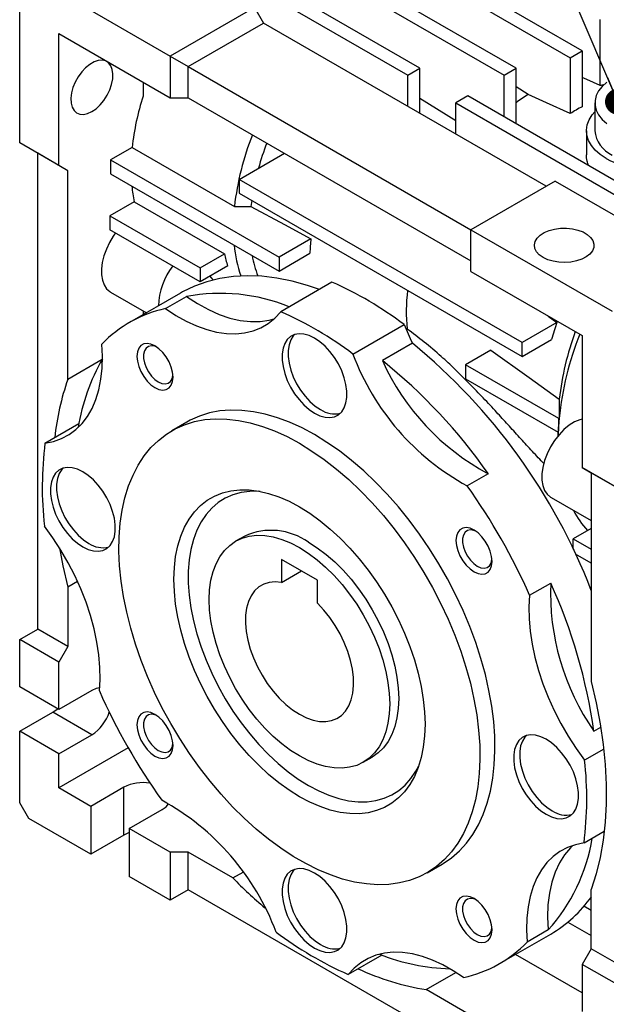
# Model space of a CAD drawing. Header units: millimetres. Extents: x 19 to 819, y 19 to 629.
# Tile 6 of 8: x 663 to 732, y 449 to 565. Entities that reach past the tile are written whole.
import ezdxf

# ---------------------------------------------------------------- set-up
doc = ezdxf.new("R2010")
doc.units = ezdxf.units.MM
doc.header["$LTSCALE"] = 3
doc.linetypes.add('SLD-Solid', pattern=[0])
doc.layers.add('TEXT', color=140, linetype='SLD-Solid', lineweight=25)
doc.styles.get("Standard").update_dxf_attribs({"font": 'VERDANA.TTF'})
doc.dimstyles.new('SLDDIMSTYLE0', dxfattribs={"dimtxt": 0.18, "dimasz": 3.048, "dimexe": 0, "dimexo": 0.0625, "dimgap": 0, "dimtad": 0, "dimtih": 1, "dimtoh": 1, "dimdec": 0, "dimrnd": 1e-09, "dimzin": 0, "dimdsep": 46, "dimtxsty": 'Standard', "dimblk1": 'DOT', "dimblk2": 'DOT', "dimsah": 1, "dimcen": 0.09, "dimadec": 0, "dimazin": 0, "dimtfac": 3.048, "dimtdec": 0, "dimtofl": 0, "dimtmove": 0, "dimatfit": 3, "dimldrblk": 'DOT', "dimfxl": 0, "dimfrac": 2, "dimtolj": 1, "dimtzin": 0, "dimarcsym": 0})

# ---------------------------------------------------------------- blocks, each defined once
blk = doc.blocks.new('_Dot')
at = {"color": 0, "linetype": 'ByBlock', "lineweight": -2}
blk.add_line((-0.5, 0), (-1, 0), dxfattribs=at)
at = {"color": 0, "linetype": 'ByBlock', "const_width": 0.5}
blk.add_lwpolyline([(-0.25, 0, 1), (0.25, 0, 1)], format="xyb", close=True, dxfattribs=at)

msp = doc.modelspace()

# ---------------------------------------------------------------- linework, layer by layer
for p, q in [((729.569, 561.042), (700.577, 577.778)), ((699.163, 576.962), (728.155, 560.226)), ((721.791, 559.001), (693.506, 575.329)), ((692.092, 574.513), (720.376, 558.185)), ((710.477, 559.001), (687.85, 572.063)), ((686.435, 571.247), (709.063, 558.185)), ((663.454, 550.221), (663.454, 569.41)), ((664.515, 570.023), (681.132, 560.43)), ((691.031, 566.145), (681.132, 560.43)), ((691.031, 566.145), (692.092, 564.308)), ((683.253, 559.205), (692.092, 564.308)), ((725.326, 545.122), (692.092, 564.308)), ((731.69, 556.966), (731.69, 564.716)), ((668.051, 547.568), (668.051, 563.082)), ((668.051, 563.082), (681.132, 555.531)), ((681.132, 560.43), (683.253, 559.205)), ((681.132, 560.43), (681.132, 555.531)), ((728.155, 560.226), (729.569, 561.042)), ((728.155, 560.226), (728.155, 553.664)), ((729.569, 561.042), (729.569, 554.48)), ((683.253, 559.205), (716.487, 540.019)), ((683.253, 555.531), (683.253, 559.205)), ((709.063, 558.185), (710.477, 559.001)), ((710.477, 553.694), (710.477, 559.001)), ((720.376, 558.185), (721.791, 559.001)), ((721.791, 552.47), (721.791, 559.001)), ((709.063, 554.511), (709.063, 558.185)), ((720.376, 553.286), (720.376, 558.185)), ((677.95, 557.368), (677.95, 555.722)), ((723.205, 555.919), (721.791, 556.793)), ((681.132, 555.531), (683.253, 555.531)), ((683.253, 555.531), (716.487, 536.345)), ((716.134, 555.735), (714.72, 554.919)), ((738.761, 542.673), (716.134, 555.735)), ((714.72, 552.798), (710.477, 555.436)), ((714.72, 554.919), (737.347, 541.856)), ((714.72, 551.245), (714.72, 554.919)), ((731.054, 554.919), (731.054, 551.653)), ((730.054, 551.653), (730.054, 548.833)), ((668.051, 547.568), (663.454, 550.221)), ((665.576, 548.997), (663.454, 550.221)), ((669.111, 546.956), (665.576, 548.997)), ((665.576, 493.064), (665.576, 548.997)), ((676.672, 549.687), (674.132, 548.221)), ((676.672, 549.687), (688.693, 542.748)), ((689.264, 545.936), (694.569, 548.998)), ((669.111, 546.956), (668.051, 547.568)), ((674.132, 548.221), (674.132, 546.588)), ((674.132, 548.221), (693.931, 536.791)), ((669.111, 522.425), (669.111, 546.956)), ((674.132, 546.588), (693.931, 535.158)), ((722.498, 526.75), (689.264, 545.936)), ((689.264, 545.936), (689.264, 544.303)), ((726.387, 545.735), (716.487, 540.02)), ((726.387, 545.735), (743.004, 536.142)), ((689.264, 544.303), (722.498, 525.117)), ((676.916, 543.296), (674.061, 541.648)), ((676.916, 543.296), (687.523, 537.173)), ((690.727, 543.458), (690.639, 542.753)), ((674.061, 541.648), (674.061, 540.015)), ((674.061, 541.648), (684.668, 535.525)), ((684.668, 533.891), (674.061, 540.015)), ((716.487, 535.12), (716.487, 540.02)), ((716.487, 540.02), (733.104, 530.427)), ((697.689, 538.961), (693.931, 536.791)), ((684.668, 535.525), (687.523, 537.173)), ((693.931, 535.158), (697.558, 537.252)), ((693.931, 536.791), (693.931, 535.158)), ((687.897, 535.756), (684.668, 533.891)), ((684.668, 535.525), (684.668, 533.891)), ((716.487, 535.12), (729.569, 527.569)), ((700.155, 533.853), (694.145, 530.383)), ((674.139, 532.681), (678.342, 530.255)), ((682.365, 532.577), (676.354, 529.107)), ((680.591, 530.744), (683.066, 532.173)), ((677.95, 530.481), (677.95, 530.028)), ((702.614, 525.409), (708.625, 528.878)), ((726.601, 529.119), (722.498, 526.75)), ((725.574, 529.875), (726.601, 529.119)), ((708.99, 528.34), (708.83, 528.42)), ((709.612, 526.677), (706.076, 524.636)), ((722.498, 525.117), (725.948, 527.109)), ((722.498, 525.117), (722.498, 526.75)), ((729.569, 527.569), (729.569, 512.054)), ((718.832, 525.858), (715.851, 524.137)), ((673.134, 524.748), (669.111, 522.425)), ((726.811, 517.81), (715.851, 524.137)), ((715.851, 524.137), (715.851, 522.504)), ((715.851, 522.504), (726.754, 516.21)), ((683.104, 517.415), (681.336, 516.395)), ((726.859, 517.837), (726.811, 517.81)), ((726.811, 517.256), (726.811, 517.81)), ((666.426, 514.93), (670.414, 517.233)), ((726.74, 516.217), (726.74, 515.795)), ((726.745, 515.801), (726.811, 517.256)), ((734.165, 509.401), (729.569, 512.054)), ((729.569, 512.054), (730.629, 511.442)), ((718.528, 511.344), (716.053, 509.916)), ((730.629, 511.442), (734.165, 509.401)), ((730.629, 511.442), (730.629, 486.912)), ((725.898, 508.553), (730.629, 505.822)), ((730.629, 504.908), (728.508, 503.684)), ((689.896, 504.016), (688.835, 503.404)), ((728.508, 503.684), (730.629, 502.459)), ((728.508, 502.455), (728.508, 503.684)), ((694.213, 501.273), (694.213, 498.567)), ((698.456, 498.824), (694.213, 501.273)), ((730.629, 500.826), (728.773, 501.897)), ((694.213, 498.567), (696.558, 499.92)), ((698.456, 496.117), (698.456, 498.824)), ((670.263, 498.662), (669.111, 497.997)), ((669.111, 497.997), (669.111, 491.023)), ((723.39, 497.057), (725.865, 498.486)), ((663.454, 491.839), (665.576, 493.064)), ((669.111, 491.023), (665.576, 493.064)), ((668.051, 489.185), (663.454, 491.839)), ((663.454, 486.286), (663.454, 491.839)), ((669.111, 491.023), (668.051, 489.185)), ((668.051, 483.633), (668.051, 489.185)), ((668.051, 483.633), (663.454, 486.286)), ((671.94, 485.878), (668.051, 483.633)), ((663.454, 481.06), (667.343, 483.306)), ((671.94, 480.652), (667.343, 483.306)), ((730.932, 481.078), (731.744, 481.546)), ((668.051, 478.407), (663.454, 481.06)), ((663.454, 472.65), (663.454, 481.06)), ((668.051, 478.407), (671.94, 480.652)), ((676.212, 479.118), (668.051, 474.406)), ((668.051, 474.406), (668.051, 478.407)), ((703.834, 477.423), (704.895, 478.035)), ((732.094, 478.969), (729.853, 477.675)), ((675.687, 474.488), (671.798, 472.243)), ((675.687, 468.854), (675.687, 474.488)), ((671.798, 472.243), (668.051, 474.406)), ((664.515, 470.813), (663.454, 472.65)), ((671.798, 472.243), (671.798, 466.608)), ((676.324, 469.63), (680.213, 471.875)), ((671.798, 466.608), (664.515, 470.813)), ((675.687, 468.854), (671.798, 466.608)), ((681.132, 466.854), (676.324, 469.63)), ((676.324, 469.63), (676.324, 463.996)), ((729.779, 467.937), (732.163, 469.313)), ((683.253, 466.854), (681.132, 466.854)), ((681.132, 466.854), (681.132, 461.22)), ((683.253, 462.445), (683.253, 466.854)), ((688.504, 463.823), (683.253, 466.854)), ((711.334, 464.432), (713.101, 465.452)), ((688.504, 463.823), (689.7, 464.513)), ((681.132, 461.22), (676.324, 463.996)), ((683.253, 462.445), (681.132, 461.22)), ((683.253, 462.445), (681.132, 461.22)), ((716.487, 443.259), (683.253, 462.445)), ((730.629, 455.509), (730.629, 462.483)), ((730.629, 459.999), (729.767, 460.497)), ((727.887, 458.641), (730.629, 457.058)), ((719.851, 453.761), (725.861, 457.23)), ((725.556, 457.715), (723.081, 456.286)), ((729.569, 450.322), (721.731, 454.846)), ((730.629, 455.509), (729.569, 453.672)), ((734.165, 453.468), (730.629, 455.509)), ((706.011, 454.765), (702.061, 452.484)), ((734.165, 451.018), (729.569, 453.672)), ((729.569, 453.672), (729.569, 448.119)), ((711.237, 450.7), (714.732, 452.718)), ((716.487, 447.669), (711.237, 450.7))]:
    msp.add_line(p, q)
at = {"flags": 128}
for points in [[(671.94, 553.896), (672.438, 554.242), (672.916, 554.691), (673.353, 555.224), (673.733, 555.82), (674.04, 556.455), (674.26, 557.101), (674.386, 557.733), (674.411, 558.325), (674.335, 558.853), (674.162, 559.295), (673.897, 559.633), (673.552, 559.853), (673.141, 559.946), (672.68, 559.908), (672.19, 559.742), (671.689, 559.453), (671.199, 559.053), (670.739, 558.559), (670.328, 557.992), (669.983, 557.373), (669.718, 556.73), (669.544, 556.087), (669.468, 555.472), (669.493, 554.909), (669.619, 554.421), (669.839, 554.03), (670.146, 553.749), (670.526, 553.592), (670.964, 553.564), (671.441, 553.667), (671.94, 553.896)], [(731.69, 556.966), (730.106, 557.677), (729.569, 557.918)], [(732.45, 557.341), (731.91, 556.855), (731.495, 556.331), (731.214, 555.778), (731.072, 555.207), (731.072, 554.631), (731.214, 554.06), (731.495, 553.507), (731.91, 552.982), (732.45, 552.497)], [(728.155, 553.664), (725.383, 554.927), (723.205, 555.919)], [(732.397, 548.387), (731.694, 548.851), (731.104, 549.366), (730.638, 549.921), (730.304, 550.507), (730.109, 551.114), (730.055, 551.73), (730.144, 552.345), (730.375, 552.947), (730.742, 553.526), (731.054, 553.888)], [(690.639, 542.753), (694.587, 540.629), (697.689, 538.961)], [(674.724, 539.632), (674.453, 539.25), (674.009, 538.511), (673.639, 537.738), (673.353, 536.951), (673.159, 536.172), (673.063, 535.421), (673.066, 534.719), (673.169, 534.084), (673.369, 533.534), (673.66, 533.084), (674.035, 532.746), (674.139, 532.681)], [(724.973, 536.754), (724.525, 537.071), (724.197, 537.433), (724.002, 537.826), (723.949, 538.234), (724.038, 538.639), (724.267, 539.026), (724.626, 539.379), (725.101, 539.682), (725.672, 539.924), (726.315, 540.095), (727.005, 540.187), (727.713, 540.197), (728.41, 540.125), (729.068, 539.974), (729.659, 539.749), (730.16, 539.46), (730.55, 539.118), (730.812, 538.739), (730.937, 538.336), (730.919, 537.927), (730.759, 537.529), (730.464, 537.158), (730.045, 536.828), (729.519, 536.554), (728.909, 536.347), (728.239, 536.215), (727.536, 536.163), (726.83, 536.194), (726.149, 536.306), (725.521, 536.496), (724.973, 536.754)], [(698.679, 533.001), (697.295, 533.476), (695.471, 533.981), (693.681, 534.34), (691.929, 534.551), (690.223, 534.614), (688.57, 534.527), (686.974, 534.292), (685.443, 533.91), (683.982, 533.381), (682.596, 532.707), (682.365, 532.577)], [(685.799, 534.544), (685.96, 534.346), (686.166, 534.111)], [(683.066, 532.173), (684.345, 531.332), (685.626, 530.624), (686.9, 530.054), (688.155, 529.627), (689.382, 529.347), (690.571, 529.215), (691.711, 529.234), (692.793, 529.402), (693.369, 529.56)], [(680.591, 530.744), (681.805, 529.943), (683.022, 529.261), (684.233, 528.703), (685.43, 528.273), (686.602, 527.975), (687.741, 527.811), (688.84, 527.781), (689.89, 527.887), (690.882, 528.128), (691.811, 528.501), (692.668, 529.004), (693.448, 529.633), (694.145, 530.383)], [(698.103, 518.461), (698.731, 518.159), (699.342, 517.985), (699.92, 517.944), (700.448, 518.037), (700.912, 518.263), (701.299, 518.614), (701.599, 519.081), (701.804, 519.651), (701.908, 520.31), (701.908, 521.038), (701.804, 521.816), (701.599, 522.623), (701.299, 523.437), (700.912, 524.235), (700.448, 524.996), (699.92, 525.699), (699.342, 526.325), (698.731, 526.857), (698.103, 527.28), (697.474, 527.583), (696.863, 527.757), (696.285, 527.798), (695.757, 527.704), (695.293, 527.479), (694.906, 527.128), (694.606, 526.661), (694.401, 526.09), (694.297, 525.432), (694.297, 524.703), (694.401, 523.925), (694.606, 523.118), (694.906, 522.304), (695.293, 521.506), (695.757, 520.745), (696.285, 520.042), (696.863, 519.416), (697.474, 518.884), (698.103, 518.461)], [(666.426, 514.93), (667.436, 515.131), (668.384, 515.465), (669.263, 515.93), (670.066, 516.523), (670.788, 517.238), (671.423, 518.071), (671.966, 519.016), (672.413, 520.065), (672.761, 521.211), (673.008, 522.445), (673.151, 523.758), (673.19, 525.14), (673.124, 526.582)], [(679.353, 526.359), (678.881, 526.571), (678.432, 526.648), (678.03, 526.589), (677.694, 526.395), (677.441, 526.076), (677.284, 525.649), (677.231, 525.134), (677.284, 524.559), (677.441, 523.95), (677.694, 523.34), (678.03, 522.758), (678.432, 522.234), (678.881, 521.794), (679.353, 521.46), (679.825, 521.249), (680.273, 521.171), (680.675, 521.231), (681.011, 521.425), (681.264, 521.744), (681.421, 522.171), (681.474, 522.685), (681.421, 523.261), (681.264, 523.869), (681.011, 524.48), (680.675, 525.061), (680.273, 525.586), (679.825, 526.026), (679.353, 526.359)], [(695.78, 527.711), (695.613, 527.536), (695.313, 527.069), (695.108, 526.498), (695.004, 525.84), (695.004, 525.112), (695.108, 524.333), (695.313, 523.526), (695.613, 522.713), (696, 521.914), (696.464, 521.153), (696.992, 520.45), (697.57, 519.824), (698.181, 519.293), (698.81, 518.87)], [(679.554, 526.232), (679.319, 526.32), (678.928, 526.375), (678.583, 526.299), (678.305, 526.097), (678.11, 525.781), (678.01, 525.369), (678.01, 524.885), (678.11, 524.357), (678.305, 523.816), (678.583, 523.294), (678.928, 522.82), (679.319, 522.422), (679.735, 522.123), (680.151, 521.942), (680.543, 521.887), (680.888, 521.963), (681.166, 522.165), (681.361, 522.481), (681.461, 522.893), (681.464, 522.923)], [(718.832, 525.858), (723.335, 522.641), (726.872, 520.114)], [(698.103, 515.93), (696.639, 516.717), (695.182, 517.383), (693.74, 517.925), (692.318, 518.341), (690.924, 518.629), (689.564, 518.787), (688.244, 518.815), (686.972, 518.713), (685.753, 518.48), (684.592, 518.119), (683.496, 517.63), (683.104, 517.415)], [(696.335, 514.91), (697.798, 514.006), (699.255, 512.991), (700.697, 511.867), (702.119, 510.642), (703.514, 509.32), (704.874, 507.908), (706.193, 506.413), (707.465, 504.841), (708.685, 503.201), (709.845, 501.499), (710.941, 499.745), (711.968, 497.947), (712.92, 496.112), (713.793, 494.25), (714.583, 492.371), (715.286, 490.481), (715.898, 488.592), (716.417, 486.711), (716.841, 484.847), (717.167, 483.011), (717.393, 481.209), (717.52, 479.452), (717.545, 477.746), (717.469, 476.101), (717.293, 474.524), (717.016, 473.023), (716.641, 471.605), (716.169, 470.277), (715.603, 469.044), (714.945, 467.913), (714.198, 466.89), (713.367, 465.978), (712.454, 465.183), (711.464, 464.508), (710.402, 463.957), (709.273, 463.532), (708.082, 463.235), (706.836, 463.067), (705.539, 463.03), (704.198, 463.123), (702.82, 463.346), (701.411, 463.698), (699.978, 464.178), (698.528, 464.782), (697.067, 465.509), (695.603, 466.354), (694.142, 467.314), (692.691, 468.385), (691.258, 469.56), (689.849, 470.834), (688.471, 472.202), (687.131, 473.656), (685.834, 475.191), (684.587, 476.798), (683.397, 478.47), (682.268, 480.198), (681.206, 481.976), (680.216, 483.793), (679.303, 485.643), (678.471, 487.515), (677.724, 489.4), (677.066, 491.291), (676.5, 493.177), (676.028, 495.05), (675.653, 496.902), (675.377, 498.722), (675.201, 500.502), (675.125, 502.235), (675.15, 503.911), (675.276, 505.523), (675.503, 507.063), (675.829, 508.523), (676.252, 509.897), (676.772, 511.179), (677.384, 512.361), (678.087, 513.439), (678.877, 514.407), (679.75, 515.261), (680.702, 515.996), (681.728, 516.61), (682.824, 517.098), (683.985, 517.46), (685.204, 517.692), (686.477, 517.795), (687.796, 517.767), (689.156, 517.609), (690.55, 517.321), (691.972, 516.904), (693.415, 516.362), (694.871, 515.696), (696.335, 514.91)], [(729.569, 517.769), (729.281, 517.688), (728.66, 517.42), (728.035, 517.028), (727.424, 516.522), (726.843, 515.917), (726.311, 515.231), (725.842, 514.482), (725.449, 513.693), (725.144, 512.886), (724.936, 512.085), (724.83, 511.312), (724.83, 510.59), (724.936, 509.939), (725.144, 509.378), (725.449, 508.923), (725.842, 508.587), (725.898, 508.553)], [(713.101, 465.452), (713.231, 465.529), (714.221, 466.204), (715.134, 466.999), (715.966, 467.91), (716.713, 468.934), (717.371, 470.064), (717.937, 471.297), (718.409, 472.626), (718.784, 474.044), (719.06, 475.545), (719.237, 477.122), (719.313, 478.767), (719.287, 480.472), (719.161, 482.23), (718.935, 484.031), (718.609, 485.868), (718.185, 487.731), (717.666, 489.612), (717.053, 491.502), (716.35, 493.391), (715.561, 495.271), (714.688, 497.133), (713.736, 498.967), (712.709, 500.766), (711.613, 502.52), (710.453, 504.221), (709.233, 505.862), (707.961, 507.433), (706.641, 508.929), (705.281, 510.341), (703.887, 511.662), (702.465, 512.888), (701.023, 514.011), (699.566, 515.027), (698.103, 515.93)], [(670.879, 502.74), (671.507, 502.438), (672.119, 502.264), (672.696, 502.223), (673.224, 502.316), (673.688, 502.542), (674.076, 502.893), (674.376, 503.36), (674.58, 503.93), (674.684, 504.589), (674.684, 505.317), (674.58, 506.095), (674.376, 506.902), (674.076, 507.716), (673.688, 508.514), (673.224, 509.275), (672.696, 509.978), (672.119, 510.604), (671.507, 511.136), (670.879, 511.559), (670.25, 511.862), (669.639, 512.036), (669.062, 512.077), (668.534, 511.983), (668.07, 511.758), (667.682, 511.407), (667.382, 510.94), (667.177, 510.369), (667.074, 509.711), (667.074, 508.982), (667.177, 508.204), (667.382, 507.397), (667.682, 506.583), (668.07, 505.785), (668.534, 505.024), (669.062, 504.321), (669.639, 503.695), (670.25, 503.163), (670.879, 502.74)], [(668.556, 511.99), (668.389, 511.815), (668.089, 511.348), (667.885, 510.777), (667.781, 510.119), (667.781, 509.391), (667.885, 508.612), (668.089, 507.805), (668.389, 506.992), (668.777, 506.193), (669.241, 505.432), (669.769, 504.729), (670.346, 504.103), (670.958, 503.572), (671.586, 503.149)], [(696.335, 507.451), (697.553, 506.69), (698.763, 505.817), (699.957, 504.839), (701.126, 503.763), (702.262, 502.595), (703.357, 501.344), (704.405, 500.018), (705.397, 498.627), (706.328, 497.18), (707.19, 495.686), (707.978, 494.157), (708.687, 492.602), (709.311, 491.032), (709.847, 489.457), (710.29, 487.889), (710.638, 486.339), (710.888, 484.816), (711.039, 483.332), (711.089, 481.896), (711.039, 480.518), (710.888, 479.208), (710.638, 477.974), (710.29, 476.825), (709.847, 475.769), (709.311, 474.813), (708.687, 473.964), (707.978, 473.227), (707.19, 472.607), (706.328, 472.109), (705.397, 471.736), (704.405, 471.491), (703.357, 471.375), (702.262, 471.389), (701.126, 471.533), (699.957, 471.806), (698.763, 472.206), (697.553, 472.73), (696.335, 473.375), (695.116, 474.137), (693.906, 475.01), (692.713, 475.988), (691.544, 477.064), (690.408, 478.232), (689.312, 479.483), (688.265, 480.808), (687.272, 482.2), (686.342, 483.647), (685.48, 485.14), (684.691, 486.67), (683.983, 488.225), (683.359, 489.795), (682.823, 491.369), (682.38, 492.937), (682.032, 494.488), (681.782, 496.01), (681.631, 497.495), (681.58, 498.931), (681.631, 500.309), (681.782, 501.619), (682.032, 502.853), (682.38, 504.002), (682.823, 505.058), (683.359, 506.014), (683.983, 506.863), (684.691, 507.6), (685.48, 508.219), (686.342, 508.717), (687.272, 509.09), (688.265, 509.336), (689.312, 509.452), (690.408, 509.438), (691.544, 509.294), (692.713, 509.021), (693.906, 508.621), (695.116, 508.097), (696.335, 507.451)], [(691.724, 509.26), (691.57, 509.27), (690.498, 509.264), (689.476, 509.128), (688.511, 508.86), (687.61, 508.465), (686.779, 507.944), (686.025, 507.3), (685.353, 506.54), (684.768, 505.668), (684.273, 504.69), (683.873, 503.614), (683.571, 502.447), (683.368, 501.198), (683.266, 499.875), (683.266, 498.489), (683.368, 497.049), (683.571, 495.566), (683.873, 494.05), (684.273, 492.512), (684.768, 490.963), (685.353, 489.415), (686.025, 487.879), (686.779, 486.365), (687.61, 484.885), (688.511, 483.449), (689.476, 482.067), (690.498, 480.75), (691.57, 479.507), (692.684, 478.347), (693.832, 477.279), (695.005, 476.309), (696.196, 475.446), (697.395, 474.695), (698.595, 474.061), (699.785, 473.55), (700.959, 473.165), (702.107, 472.908), (703.221, 472.782), (704.292, 472.787), (705.315, 472.924), (706.28, 473.191), (707.181, 473.586), (708.012, 474.108), (708.766, 474.751), (709.438, 475.511), (710.023, 476.384), (710.35, 476.996)], [(672.815, 485.811), (672.902, 487.162), (672.884, 488.578), (672.762, 490.047), (672.536, 491.559), (672.208, 493.102), (671.781, 494.665), (671.257, 496.236), (670.64, 497.804), (669.936, 499.357), (669.149, 500.883), (668.285, 502.372), (667.35, 503.812), (666.352, 505.193)], [(716.853, 504.711), (716.381, 504.922), (715.932, 505), (715.53, 504.94), (715.194, 504.746), (714.941, 504.428), (714.784, 504.001), (714.731, 503.486), (714.784, 502.91), (714.941, 502.302), (715.194, 501.692), (715.53, 501.11), (715.932, 500.586), (716.381, 500.146), (716.853, 499.812), (717.325, 499.601), (717.773, 499.523), (718.175, 499.583), (718.511, 499.777), (718.764, 500.095), (718.921, 500.523), (718.974, 501.037), (718.921, 501.613), (718.764, 502.221), (718.511, 502.831), (718.175, 503.413), (717.773, 503.937), (717.325, 504.377), (716.853, 504.711)], [(717.054, 504.584), (716.819, 504.672), (716.428, 504.726), (716.083, 504.651), (715.805, 504.449), (715.61, 504.133), (715.51, 503.721), (715.51, 503.237), (715.61, 502.709), (715.805, 502.168), (716.083, 501.645), (716.428, 501.171), (716.819, 500.774), (717.235, 500.475), (717.651, 500.293), (718.043, 500.239), (718.388, 500.314), (718.666, 500.516), (718.861, 500.832), (718.961, 501.244), (718.964, 501.274)], [(685.728, 496.536), (685.779, 497.707), (685.932, 498.808), (686.185, 499.828), (686.536, 500.757), (686.981, 501.587), (687.516, 502.309), (688.136, 502.917), (688.835, 503.404), (689.606, 503.766), (690.442, 503.999), (691.335, 504.102), (692.276, 504.072), (693.256, 503.912), (694.266, 503.621), (695.295, 503.203), (696.335, 502.661), (697.374, 502.002), (698.404, 501.232), (699.414, 500.357), (700.394, 499.386), (701.335, 498.329), (702.227, 497.196), (703.064, 495.997), (703.835, 494.744), (704.534, 493.45), (705.154, 492.127), (705.689, 490.787), (706.134, 489.444), (706.485, 488.109), (706.738, 486.797), (706.89, 485.52), (706.941, 484.29), (706.89, 483.119), (706.738, 482.018), (706.485, 480.999), (706.134, 480.069), (705.689, 479.24), (705.154, 478.518), (704.534, 477.91), (703.835, 477.423), (703.064, 477.061), (702.227, 476.828), (701.335, 476.725), (700.394, 476.754), (699.414, 476.915), (698.404, 477.206), (697.374, 477.624), (696.335, 478.165), (695.295, 478.824), (694.266, 479.595), (693.256, 480.47), (692.276, 481.441), (691.335, 482.498), (690.442, 483.631), (689.606, 484.83), (688.835, 486.082), (688.136, 487.376), (687.516, 488.7), (686.981, 490.04), (686.536, 491.383), (686.185, 492.717), (685.932, 494.029), (685.779, 495.306), (685.728, 496.536)], [(668.117, 502.642), (668.53, 500.492), (669.111, 497.997)], [(697.395, 503.274), (698.435, 502.615), (699.465, 501.844), (700.474, 500.969), (701.454, 499.998), (702.395, 498.941), (703.288, 497.808), (704.124, 496.609), (704.895, 495.357), (705.594, 494.063), (706.215, 492.739), (706.75, 491.399), (707.195, 490.056), (707.545, 488.722), (707.798, 487.41), (707.951, 486.133), (708.002, 484.903), (707.951, 483.732), (707.798, 482.631), (707.545, 481.611), (707.195, 480.682), (706.75, 479.852), (706.215, 479.13), (705.594, 478.522), (704.895, 478.035), (704.895, 478.035)], [(694.213, 498.567), (693.469, 498.629), (692.77, 498.559), (692.129, 498.357), (691.557, 498.026), (691.062, 497.572), (690.652, 497.002), (690.334, 496.325), (690.113, 495.552), (689.994, 494.696), (689.977, 493.771), (690.062, 492.792), (690.25, 491.773), (690.536, 490.733), (690.916, 489.688), (691.384, 488.655), (691.932, 487.649), (692.551, 486.689), (693.231, 485.789), (693.962, 484.964), (694.731, 484.227), (695.527, 483.591), (696.335, 483.065), (697.143, 482.657), (697.938, 482.376), (698.707, 482.225), (699.438, 482.206), (700.119, 482.32), (700.738, 482.566), (701.286, 482.938), (701.754, 483.432), (702.134, 484.038), (702.42, 484.748), (702.607, 485.55), (702.693, 486.43), (702.676, 487.375), (702.556, 488.369), (702.336, 489.396), (702.018, 490.44), (701.608, 491.483), (701.113, 492.509), (700.54, 493.501), (699.899, 494.443), (699.201, 495.32), (698.456, 496.117)], [(723.39, 497.057), (723.303, 495.705), (723.321, 494.29), (723.443, 492.821), (723.669, 491.309), (723.997, 489.766), (724.424, 488.203), (724.948, 486.632), (725.565, 485.064), (726.269, 483.511), (727.056, 481.985), (727.921, 480.496), (728.855, 479.056), (729.853, 477.675)], [(672.85, 486.183), (672.443, 486.103), (671.94, 485.878)], [(730.629, 486.912), (731.21, 484.416), (731.677, 481.951), (732.029, 479.523), (732.265, 477.142), (732.382, 474.816), (732.382, 472.555), (732.265, 470.365), (732.029, 468.256), (731.677, 466.234), (731.21, 464.308), (730.629, 462.483)], [(667.343, 483.306), (667.847, 483.662), (667.909, 483.715)], [(679.353, 483.056), (678.881, 483.267), (678.432, 483.345), (678.03, 483.285), (677.694, 483.091), (677.441, 482.772), (677.284, 482.345), (677.231, 481.831), (677.284, 481.255), (677.441, 480.647), (677.694, 480.036), (678.03, 479.455), (678.432, 478.931), (678.881, 478.491), (679.353, 478.157), (679.825, 477.946), (680.273, 477.868), (680.675, 477.927), (681.011, 478.121), (681.264, 478.44), (681.421, 478.867), (681.474, 479.382), (681.421, 479.957), (681.264, 480.566), (681.011, 481.176), (680.675, 481.758), (680.273, 482.282), (679.825, 482.722), (679.353, 483.056)], [(679.554, 482.929), (679.319, 483.017), (678.928, 483.071), (678.583, 482.995), (678.305, 482.794), (678.11, 482.477), (678.01, 482.065), (678.01, 481.582), (678.11, 481.054), (678.305, 480.513), (678.583, 479.99), (678.928, 479.516), (679.319, 479.118), (679.735, 478.82), (680.151, 478.638), (680.543, 478.583), (680.888, 478.659), (681.166, 478.861), (681.361, 479.177), (681.461, 479.589), (681.464, 479.619)], [(725.326, 471.309), (725.955, 471.006), (726.566, 470.832), (727.144, 470.791), (727.671, 470.885), (728.135, 471.11), (728.523, 471.461), (728.823, 471.928), (729.028, 472.499), (729.131, 473.157), (729.131, 473.885), (729.028, 474.664), (728.823, 475.471), (728.523, 476.284), (728.135, 477.083), (727.671, 477.844), (727.144, 478.547), (726.566, 479.173), (725.955, 479.704), (725.326, 480.127), (724.698, 480.43), (724.086, 480.604), (723.509, 480.645), (722.981, 480.552), (722.517, 480.326), (722.13, 479.975), (721.829, 479.508), (721.625, 478.937), (721.521, 478.279), (721.521, 477.551), (721.625, 476.772), (721.829, 475.965), (722.13, 475.152), (722.517, 474.353), (722.981, 473.592), (723.509, 472.889), (724.086, 472.263), (724.698, 471.732), (725.326, 471.309)], [(723.003, 480.559), (722.837, 480.383), (722.537, 479.916), (722.332, 479.346), (722.228, 478.687), (722.228, 477.959), (722.332, 477.181), (722.537, 476.374), (722.837, 475.56), (723.224, 474.762), (723.688, 474.001), (724.216, 473.297), (724.793, 472.672), (725.405, 472.14), (726.033, 471.717)], [(680.213, 471.875), (680.66, 472.199), (680.958, 472.551)], [(676.324, 469.138), (676.248, 469.111), (675.687, 468.854)], [(729.779, 467.937), (728.769, 467.736), (727.821, 467.402), (726.942, 466.937), (726.139, 466.345), (725.417, 465.63), (724.783, 464.797), (724.24, 463.852), (723.792, 462.803), (723.444, 461.657), (723.197, 460.423), (723.054, 459.11), (723.015, 457.728), (723.081, 456.286)], [(728.471, 467.648), (728.188, 467.376), (727.483, 466.548), (726.877, 465.593), (726.376, 464.52), (725.984, 463.337), (725.704, 462.054), (725.539, 460.682), (725.489, 459.231), (725.556, 457.715)], [(698.103, 455.588), (698.731, 455.285), (699.342, 455.111), (699.92, 455.07), (700.448, 455.164), (700.912, 455.389), (701.299, 455.74), (701.599, 456.207), (701.804, 456.778), (701.908, 457.436), (701.908, 458.164), (701.804, 458.943), (701.599, 459.75), (701.299, 460.563), (700.912, 461.362), (700.448, 462.123), (699.92, 462.826), (699.342, 463.452), (698.731, 463.983), (698.103, 464.406), (697.474, 464.709), (696.863, 464.883), (696.285, 464.924), (695.757, 464.831), (695.293, 464.605), (694.906, 464.254), (694.606, 463.787), (694.401, 463.216), (694.297, 462.558), (694.297, 461.83), (694.401, 461.051), (694.606, 460.244), (694.906, 459.431), (695.293, 458.632), (695.757, 457.871), (696.285, 457.168), (696.863, 456.542), (697.474, 456.011), (698.103, 455.588)], [(695.78, 464.838), (695.613, 464.662), (695.313, 464.195), (695.108, 463.625), (695.004, 462.966), (695.004, 462.238), (695.108, 461.46), (695.313, 460.653), (695.613, 459.839), (696, 459.041), (696.464, 458.28), (696.992, 457.577), (697.57, 456.951), (698.181, 456.419), (698.81, 455.996)], [(716.853, 461.408), (716.381, 461.619), (715.932, 461.696), (715.53, 461.637), (715.194, 461.443), (714.941, 461.124), (714.784, 460.697), (714.731, 460.183), (714.784, 459.607), (714.941, 458.998), (715.194, 458.388), (715.53, 457.806), (715.932, 457.282), (716.381, 456.842), (716.853, 456.508), (717.325, 456.297), (717.773, 456.22), (718.175, 456.279), (718.511, 456.473), (718.764, 456.792), (718.921, 457.219), (718.974, 457.733), (718.921, 458.309), (718.764, 458.917), (718.511, 459.528), (718.175, 460.11), (717.773, 460.634), (717.325, 461.074), (716.853, 461.408)], [(717.054, 461.28), (716.819, 461.368), (716.428, 461.423), (716.083, 461.347), (715.805, 461.145), (715.61, 460.829), (715.51, 460.417), (715.51, 459.933), (715.61, 459.405), (715.805, 458.865), (716.083, 458.342), (716.428, 457.868), (716.819, 457.47), (717.235, 457.172), (717.651, 456.99), (718.043, 456.935), (718.388, 457.011), (718.666, 457.213), (718.861, 457.529), (718.961, 457.941), (718.964, 457.971)], [(715.614, 452.123), (714.4, 452.925), (713.183, 453.607), (711.972, 454.165), (710.776, 454.595), (709.603, 454.893), (708.464, 455.057), (707.365, 455.086), (706.315, 454.98), (705.323, 454.74), (704.394, 454.367), (703.537, 453.864), (702.757, 453.235), (702.061, 452.484)]]:
    msp.add_lwpolyline(points, dxfattribs=at)
for centre, radius, start, end in [((733.766, 545.641), 11.514, 98.38578, 100.38961), ((707.655, 546.277), 31.171, 162.36188, 173.71912), ((735.495, 536.504), 22.978, 122.33345, 126.61191), ((739.213, 536.14), 20.721, 117.7391, 122.25552), ((721.449, 538.988), 32.972, 158.32042, 173.45257), ((734.527, 551.98), 3.488, 185.38826, 245.93188), ((724.119, 538.186), 33.834, 159.20256, 164.48381), ((737.579, 557.891), 10.824, 241.40036, 265.02423), ((693.761, 546.825), 17.211, 185.60598, 191.83229), ((704.278, 539.662), 15.692, 185.32979, 198.85246), ((720.964, 536.324), 23.424, 173.53663, 177.72855), ((701.691, 540.152), 14.478, 191.87513, 197.6782), ((703.961, 539.345), 13.398, 190.16486, 200.81315), ((687.735, 530.869), 7.967, 142.18217, 178.48637), ((682.694, 494.428), 43.119, 53.03134, 66.11168), ((687.033, 510.934), 21.606, 67.95143, 100.57947), ((729.343, 530.391), 20.456, 172.99469, 185.75712), ((683.732, 516.333), 14.75, 102.2939, 135.98498), ((676.683, 490.958), 43.119, 53.03134, 66.11168), ((739.725, 541.5), 33.563, 202.08862, 206.2088), ((760.983, 516.839), 36.509, 160.34501, 163.66219), ((764.102, 514.022), 37.439, 158.50133, 174.15073), ((760.215, 516.406), 33.549, 159.70632, 173.65363), ((665.07, 472.348), 70.253, 21.06297, 50.65319), ((730.061, 535.641), 29.292, 200.44541, 241.43046), ((693.652, 513.046), 23.618, 150.03342, 170.95668), ((665.76, 474.389), 64.422, 35.00506, 51.25745), ((731.769, 536.227), 28.187, 204.28288, 241.97962), ((697.661, 512.427), 30.25, 160.70034, 173.98878), ((700.47, 521.343), 2.979, 236.1257, 282.84358), ((756.029, 515.161), 29.293, 174.75776, 175.89864), ((708.124, 509.745), 42.019, 172.91105, 186.21917), ((654.98, 466.542), 74.907, 24.04002, 35.38259), ((738.287, 512.124), 11.005, 207.54674, 222.70575), ((693.002, 497.141), 7.545, 54.38242, 114.30712), ((673.247, 505.622), 2.979, 236.1257, 282.84358), ((754.302, 497.322), 28.461, 177.65637, 214.80256), ((667.998, 472.2), 63.558, 8.02942, 24.42952), ((741.225, 516.326), 74.907, 204.04002, 215.38259), ((669.248, 484.829), 4.969, 302.80059, 342.29846), ((688.081, 473.123), 42.019, 352.91105, 6.21917), ((677.94, 470.152), 4.886, 80.21947, 117.45699), ((666.144, 447.227), 29.292, 20.44541, 61.43046), ((727.694, 474.191), 2.979, 236.1257, 282.84358), ((710.007, 471.831), 21.001, 317.76486, 350.85195), ((732.653, 507.521), 62.119, 224.70585, 229.45137), ((718.065, 470.536), 15.421, 300.3683, 324.68468), ((719.522, 491.91), 43.119, 233.03134, 246.11168), ((700.47, 458.47), 2.979, 236.1257, 282.84358), ((712.473, 466.535), 14.75, 282.2939, 315.98498), ((714.726, 477.442), 24.298, 248.32454, 268.31873), ((716.033, 480.625), 30.307, 245.00239, 260.89474)]:
    msp.add_arc(centre, radius, start, end)
for points, knots in [([(730.33, 547.54), (730.256, 547.716), (730.083, 548.128), (730.071, 548.576), (730.065, 548.833)], [0, 0, 0, 0, 0.4254748, 1, 1, 1, 1]), ([(725.059, 512.529), (724.955, 512.637), (724.384, 513.227), (723.373, 514.325), (722.014, 515.81), (720.666, 517.295), (719.24, 518.854), (717.745, 520.457), (716.169, 522.091), (714.589, 523.649), (712.862, 525.251), (710.991, 526.856), (709.659, 527.844), (708.99, 528.34)], [0, 0, 0, 0, 0.0182997, 0.09959149, 0.18089203, 0.26381344, 0.34674124, 0.44507594, 0.54341765, 0.64370829, 0.74400221, 0.87154151, 1, 1, 1, 1])]:
    msp.add_open_spline(points, degree=3, knots=knots)
for points in [[(688.693, 542.748), (689.341, 542.749), (689.99, 542.751), (690.639, 542.753)], [(726.872, 520.114), (726.867, 519.355), (726.863, 518.596), (726.859, 517.837)], [(726.811, 517.256), (726.784, 516.912), (726.765, 516.563), (726.754, 516.21)]]:
    msp.add_open_spline(points, degree=3)

# ---------------------------------------------------------------- leaders
at = {"layer": 'TEXT'}
msp.add_leader([(733.769, 555.065), (709.536, 611.69), (690.486, 611.69)], dimstyle='SLDDIMSTYLE0', dxfattribs=at)

doc.saveas('drawing.dxf')
